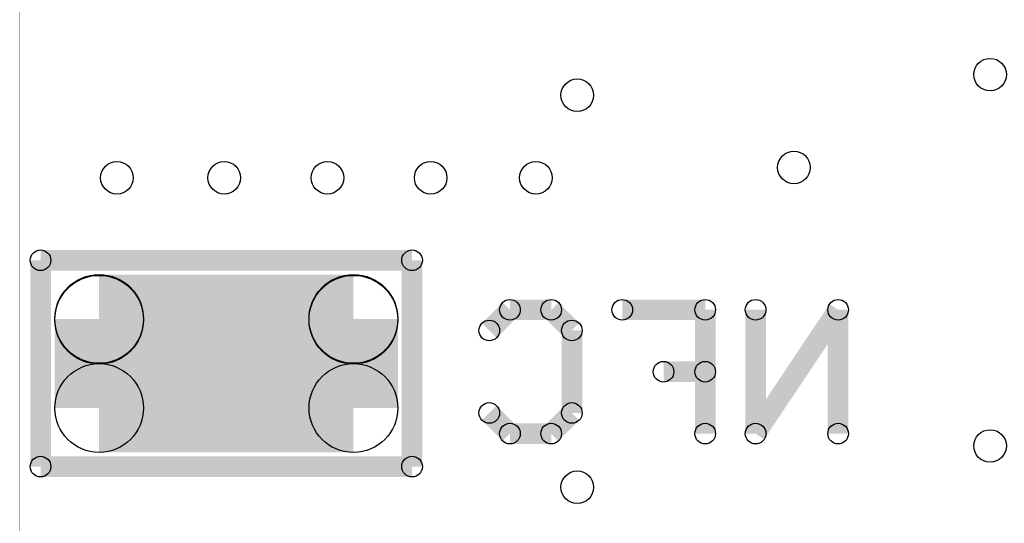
# Model space of a CAD drawing. Extents: x 0 to 26.8, y 0 to 19.7.
# Tile 2 of 12: x 5.8 to 11.9, y 5.4 to 8.5. Entities that reach past the tile are written whole.
import ezdxf

# ---------------------------------------------------------------- set-up
doc = ezdxf.new("R2010")
doc.units = 0
doc.layers.get('0').update_dxf_attribs({"linetype": 'CONTINUOUS'})
for name, color, linetype in [('SEEEDSTUDIOXIAONRF52840V1_1_GBO', 7, 'CONTINUOUS'), ('SEEEDSTUDIOXIAONRF52840V1_1_GBS', 6, 'CONTINUOUS'), ('SEEEDSTUDIOXIAONRF52840V1_1_TXT', 12, 'CONTINUOUS')]:
    doc.layers.add(name, color=color, linetype=linetype)

# ---------------------------------------------------------------- blocks, each defined once
blk = doc.blocks.new('ROUND_3')
blk.add_circle((0, 0), 0.0635)
blk = doc.blocks.new('ROUND_21')
blk.add_circle((0, 0), 0.2731)
blk = doc.blocks.new('ROUND_85')
blk.add_circle((0, 0), 0.1003)

msp = doc.modelspace()

# ---------------------------------------------------------------- linework, layer by layer
at = {"layer": 'SEEEDSTUDIOXIAONRF52840V1_1_GBO'}
for points, const_width in [([(5.842, 17.1577), (5.842, 3.1877)], 0.00254), ([(8.255, 6.9977), (5.969, 6.9977)], 0.127), ([(5.969, 6.9977), (5.969, 5.7277)], 0.127), ([(8.255, 5.7277), (8.255, 6.9977)], 0.127), ([(8.85698, 6.6929), (8.72998, 6.5659)], 0.127), ([(9.11098, 6.6929), (8.85698, 6.6929)], 0.127), ([(9.23798, 6.5659), (9.11098, 6.6929)], 0.127), ([(10.0584, 6.6929), (9.54786, 6.6929)], 0.127), ([(10.0584, 5.9309), (10.0584, 6.6929)], 0.127), ([(10.87628, 6.6929), (10.36828, 5.9309)], 0.127), ([(10.36828, 5.9309), (10.36828, 6.6929)], 0.127), ([(10.87628, 5.9309), (10.87628, 6.6929)], 0.127), ([(9.23798, 6.5659), (9.23798, 6.0579)], 0.127), ([(9.80186, 6.3119), (10.0584, 6.3119)], 0.127), ([(8.85698, 5.9309), (8.72998, 6.0579)], 0.127), ([(9.23798, 6.0579), (9.11098, 5.9309)], 0.127), ([(9.11098, 5.9309), (8.85698, 5.9309)], 0.127), ([(5.969, 5.7277), (8.255, 5.7277)], 0.127)]:
    msp.add_lwpolyline(points, dxfattribs=dict(at, const_width=const_width))
at = {"layer": 'SEEEDSTUDIOXIAONRF52840V1_1_GBS'}
for points, const_width in [([(5.842, 17.1577), (5.842, 3.1877)], 0.00254), ([(6.32968, 6.08838), (6.32968, 6.63702)], 0.5461), ([(6.32968, 6.63702), (7.89432, 6.63702)], 0.5461), ([(7.89432, 6.63702), (7.89432, 6.08838)], 0.5461), ([(7.89432, 6.63194), (6.32968, 6.63194)], 0.5461), ([(7.89432, 6.08838), (6.32968, 6.08838)], 0.5461)]:
    msp.add_lwpolyline(points, dxfattribs=dict(at, const_width=const_width))

# ---------------------------------------------------------------- block references
at = {"layer": 'SEEEDSTUDIOXIAONRF52840V1_1_GBO'}
for p in [(5.969, 6.9977), (8.255, 6.9977), (8.85698, 6.6929), (9.11098, 6.6929), (9.54786, 6.6929), (10.0584, 6.6929), (10.0584, 6.6929), (10.36828, 6.6929), (10.87628, 6.6929), (8.72998, 6.5659), (9.23798, 6.5659), (9.23798, 6.5659), (9.80186, 6.3119), (10.0584, 6.3119), (8.72998, 6.0579), (9.23798, 6.0579), (8.85698, 5.9309), (9.11098, 5.9309), (10.0584, 5.9309), (10.36828, 5.9309), (10.87628, 5.9309), (5.969, 5.7277), (8.255, 5.7277), (8.255, 5.7277)]:
    msp.add_blockref('ROUND_3', p, dxfattribs=at)
at = {"layer": 'SEEEDSTUDIOXIAONRF52840V1_1_GBS'}
for p in [(6.32968, 6.63702), (7.89432, 6.63702), (6.32968, 6.63194), (7.89432, 6.63194), (6.32968, 6.08838), (7.89432, 6.08838), (7.89432, 6.08838)]:
    msp.add_blockref('ROUND_21', p, dxfattribs=at)
at = {"layer": 'SEEEDSTUDIOXIAONRF52840V1_1_TXT'}
for p in [(11.811, 8.1407), (9.271, 8.0137), (10.6045, 7.5692), (6.4389, 7.5057), (7.0993, 7.5057), (7.7343, 7.5057), (8.3693, 7.5057), (9.017, 7.5057), (11.811, 5.8547), (9.271, 5.6007)]:
    msp.add_blockref('ROUND_85', p, dxfattribs=at)

doc.saveas('drawing.dxf')
